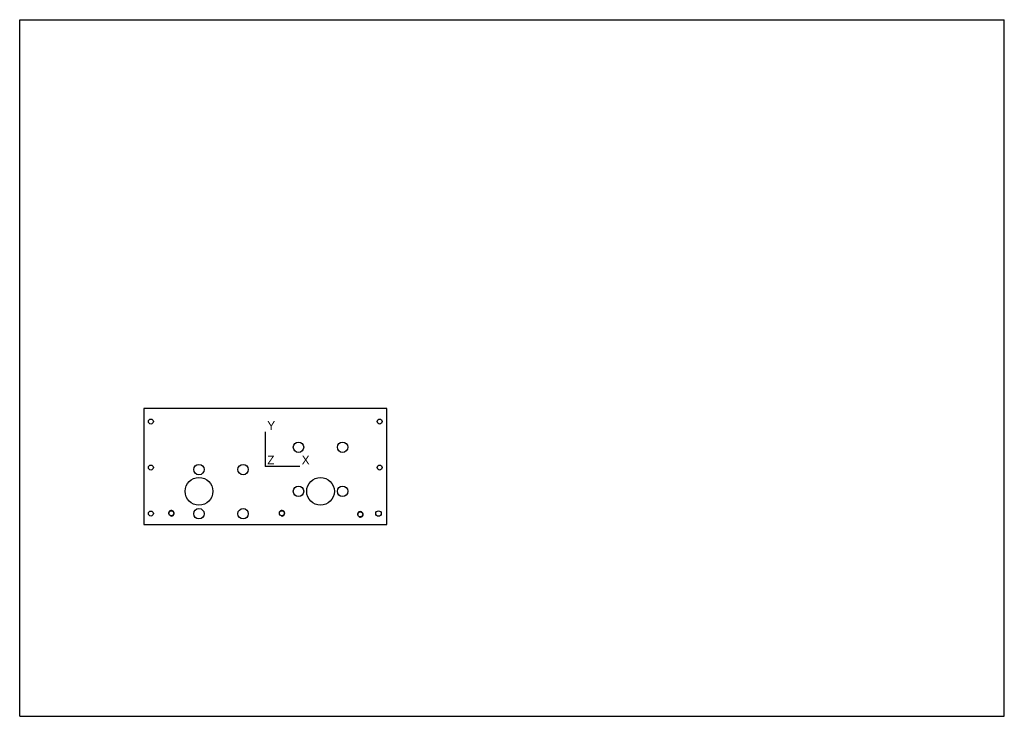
# Model space of a CAD drawing. Header units: millimetres. Extents: x 0 to 297, y 0 to 210.
import ezdxf

# ---------------------------------------------------------------- set-up
doc = ezdxf.new("R2010")
doc.units = ezdxf.units.MM
doc.header["$LTSCALE"] = 16.335
doc.layers.get('0').update_dxf_attribs({"linetype": 'CONTINUOUS'})
doc.layers.add('02___PRT_ALL_AXES', color=7, linetype='CONTINUOUS')
doc.layers.add('05___PRT_ALL_DTM_CSYS', color=7, linetype='CONTINUOUS')
doc.styles.add('TEXTSTYLE_2', font='txt')

msp = doc.modelspace()

# ---------------------------------------------------------------- linework, layer by layer
at = {"color": 7, "linetype": 'Continuous'}
for p, q in [((0, 0), (0, 210)), ((0, 210), (297, 210)), ((297, 0), (297, 210)), ((37.41, 92.82), (37.41, 57.82)), ((110.74, 92.82), (37.41, 92.82)), ((110.74, 57.82), (110.74, 92.82)), ((37.41, 57.82), (110.74, 57.82)), ((0, 0), (297, 0))]:
    msp.add_line(p, q, dxfattribs=at)
at = {"layer": '02___PRT_ALL_AXES', "color": 7, "linetype": 'Continuous'}
for centre, radius in [((39.58, 88.86), 0.75), ((108.58, 88.86), 0.75), ((84.11, 81.12), 1.57), ((97.41, 81.12), 1.57), ((39.58, 74.99), 0.75), ((54.08, 74.38), 1.57), ((67.38, 74.38), 1.57), ((108.58, 74.99), 0.75), ((54.08, 67.82), 4.17), ((90.74, 67.82), 4.17), ((84.11, 67.82), 1.57), ((97.41, 67.82), 1.57), ((54.08, 61.08), 1.57), ((67.38, 61.08), 1.57), ((39.58, 61.12), 0.75), ((45.74, 61.21), 0.75), ((79.08, 61.21), 0.75), ((102.74, 60.87), 0.75), ((108.24, 61.12), 0.833)]:
    msp.add_circle(centre, radius, dxfattribs=at)
at = {"layer": '02___PRT_ALL_AXES', "color": 2, "linetype": 'Continuous'}
for centre in [(45.74, 61.21), (79.08, 61.21), (102.74, 60.87)]:
    msp.add_arc(centre, 0.833, 255, 195, dxfattribs=at)
at = {"layer": '05___PRT_ALL_DTM_CSYS', "color": 80, "linetype": 'Continuous', "true_color": 0x33ff33}
msp.add_line((74.08, 85.72), (74.08, 75.32), dxfattribs=at)
at = {"layer": '05___PRT_ALL_DTM_CSYS', "color": 20, "linetype": 'Continuous', "true_color": 0xff3333}
msp.add_line((84.47, 75.32), (74.08, 75.32), dxfattribs=at)

# ---------------------------------------------------------------- texts
at = {"layer": '05___PRT_ALL_DTM_CSYS', "color": 80, "linetype": 'Continuous', "true_color": 0x33ff33, "insert": (74.67, 89), "char_height": 2.68, "width": 2.062, "attachment_point": 1, "line_spacing_factor": 0.9, "style": 'TEXTSTYLE_2'}
msp.add_mtext('Y', dxfattribs=at)
at = {"layer": '05___PRT_ALL_DTM_CSYS', "color": 4, "linetype": 'Continuous', "true_color": 0x33ffff, "insert": (74.67, 78.6), "char_height": 2.68, "width": 1.7721, "attachment_point": 1, "line_spacing_factor": 0.9, "style": 'TEXTSTYLE_2'}
msp.add_mtext('Z', dxfattribs=at)
at = {"layer": '05___PRT_ALL_DTM_CSYS', "color": 20, "linetype": 'Continuous', "true_color": 0xff3333, "insert": (85.06, 78.6), "char_height": 2.68, "width": 2.062, "attachment_point": 1, "line_spacing_factor": 0.9, "style": 'TEXTSTYLE_2'}
msp.add_mtext('X', dxfattribs=at)

doc.saveas('drawing.dxf')
